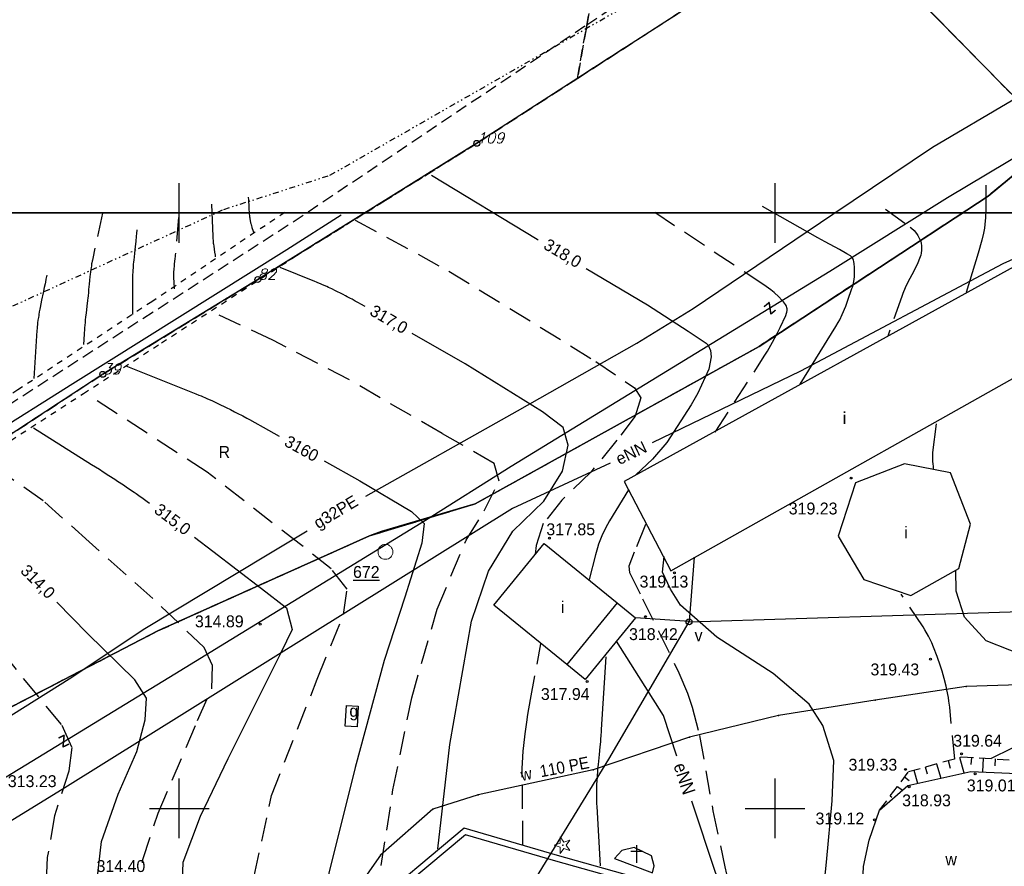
# Model space of a CAD drawing. Extents: x 4615668 to 9249187, y 5334101 to 10688993.
# Tile 43 of 120: x 4667471 to 4667554, y 5337014 to 5337085. Entities that reach past the tile are written whole.
import ezdxf
from ezdxf.enums import TextEntityAlignment as Align

# ---------------------------------------------------------------- set-up
doc = ezdxf.new("R2010")
doc.units = 0
doc.header["$MEASUREMENT"] = 0
for name, pattern in [('DIVIDE', [1.25, 0.5, -0.25, 0, -0.25, 0, -0.25]), ('DROGA', [1, 0.5, -0.5]), ('GEN7', [13.75, 9.75, -1.5, 1, -1.5]), ('KONTUR', [1.5, 1, -0.5]), ('SKARPA1', [1.5, 1, -0.5]), ('UZYTEK', [1.5, 1, -0.5]), ('WARSTWICA', [3, 2, -1])]:
    doc.linetypes.add(name, pattern=pattern)
for name, color, linetype in [('1', 7, 'Continuous'), ('10', 7, 'Continuous'), ('13', 7, 'Continuous'), ('14', 7, 'Continuous'), ('17', 7, 'Continuous'), ('2', 7, 'Continuous'), ('21', 7, 'Continuous'), ('22', 7, 'Continuous'), ('23', 7, 'Continuous'), ('24', 7, 'Continuous'), ('25', 7, 'Continuous'), ('27', 7, 'Continuous'), ('31', 7, 'Continuous'), ('36', 7, 'Continuous'), ('38', 7, 'Continuous'), ('45', 7, 'Continuous'), ('47', 7, 'Continuous'), ('48', 7, 'Continuous'), ('50', 7, 'Continuous'), ('51', 7, 'Continuous'), ('52', 7, 'Continuous'), ('57', 7, 'Continuous'), ('58', 7, 'Continuous'), ('60', 7, 'Continuous'), ('7', 4, 'GEN7'), ('9', 7, 'Continuous'), ('SZNPS_121', 7, 'Continuous'), ('SZZPZ_922', 7, 'Continuous')]:
    doc.layers.add(name, color=color, linetype=linetype)
doc.styles.add('ITALICT', font='ITALICT', dxfattribs={"height": 0.2})
doc.styles.add('txt', font='TXT', dxfattribs={"height": 0.2})

# ---------------------------------------------------------------- blocks, each defined once
blk = doc.blocks.new('202')
at = {"layer": '57', "color": 3, "linetype": 'Continuous'}
blk.add_circle((0, 0), 0.25, dxfattribs=at)
blk = doc.blocks.new('*M2220')
at = {"layer": '60', "color": 7, "linetype": 'Continuous'}
for p, q in [((250, 247.5), (250, 250)), ((300, 247.5), (300, 250)), ((250, 197.5), (250, 202.5)), ((300, 197.5), (300, 202.5)), ((247.5, 200), (252.5, 200)), ((297.5, 200), (302.5, 200))]:
    blk.add_line(p, q, dxfattribs=at)
blk.add_lwpolyline([(0, 0), (0, 250), (400, 250), (400, 0)], close=True, dxfattribs=at)
blk = doc.blocks.new('DI')
at = {"layer": 'SZZPZ_922', "color": 7, "linetype": 'Continuous', "lineweight": 13}
for p, q in [((-0.736, -0.001), (-0.227, 0.164)), ((-0.227, 0.699), (0.087, 0.267)), ((-0.227, 0.164), (-0.227, 0.699)), ((0.087, 0.267), (0.595, 0.431)), ((0.595, 0.431), (0.281, -0.001)), ((-0.227, -0.166), (-0.736, -0.001)), ((-0.227, -0.702), (-0.227, -0.166)), ((0.087, -0.268), (-0.227, -0.702)), ((0.595, -0.434), (0.087, -0.268)), ((0.281, -0.001), (0.595, -0.434))]:
    blk.add_line(p, q, dxfattribs=at)
blk.add_circle((0, 0), 0.0203, dxfattribs=at)
blk = doc.blocks.new('WYS')
at = {"layer": '52', "color": 67, "linetype": 'Continuous'}
blk.add_circle((0, 0), 0.08, dxfattribs=at)
blk = doc.blocks.new('PO')
at = {"layer": 'SZNPS_121', "color": 7, "linetype": 'Continuous', "lineweight": 13}
for radius in [0.625, 0.01]:
    blk.add_circle((0, 0), radius, dxfattribs=at)
blk = doc.blocks.new('ZSYT')
at = {"layer": '60', "color": 7, "linetype": 'Continuous', "style": 'txt', "width": 0.88}
blk.add_text('z', height=1.25, rotation=359.99999, dxfattribs=at).set_placement((-0.017, 0.188), align=Align.MIDDLE)
blk = doc.blocks.new('SLU')
at = {"layer": '22', "color": 1, "linetype": 'Continuous'}
blk.add_circle((0, 0), 0.25, dxfattribs=at)
blk = doc.blocks.new('*M2251')
at = {"layer": '60', "color": 7, "linetype": 'Continuous'}
for p, q in [((250, 0), (250, 2.5)), ((300, 0), (300, 2.5))]:
    blk.add_line(p, q, dxfattribs=at)
blk.add_lwpolyline([(0, 0), (0, 250), (400, 250), (400, 0)], close=True, dxfattribs=at)
blk = doc.blocks.new('*M2271')
at = {"layer": '25', "color": 165, "linetype": 'Continuous'}
blk.add_lwpolyline([(-30.215, 52.831), (-37.345, 52.461), (-43.545, 52.271), (-51.195, 51.111), (-59.295, 49.841), (-66.755, 48.011), (-74.855, 45.281), (-84.495, 43.171), (-88.305, 41.951), (-92.695, 38.091), (-97.615, 31.081), (-99.515, 27.641)], dxfattribs=at)
blk.add_lwpolyline([(-30.215, 52.831), (-37.345, 52.461), (-43.545, 52.271), (-51.195, 51.111), (-59.295, 49.841), (-66.755, 48.011), (-74.855, 45.281), (-84.495, 43.171), (-88.305, 41.951), (-92.695, 38.091), (-97.615, 31.081), (-99.515, 27.641)], dxfattribs=at)
for p in [(-43.545, 52.271), (-37.345, 52.461), (-30.215, 52.831), (-51.195, 51.111), (-59.295, 49.841), (-66.755, 48.011), (-74.855, 45.281), (-84.495, 43.171), (-88.305, 41.951), (-92.695, 38.091), (-97.615, 31.081), (-99.515, 27.641)]:
    blk.add_point(p, dxfattribs=at)

msp = doc.modelspace()

# ---------------------------------------------------------------- linework, layer by layer
at = {"layer": '1', "color": 2, "linetype": 'Continuous'}
msp.add_lwpolyline([(4667633.666, 5337057.64), (4667620.112, 5337058.12), (4667607.648, 5337057.1), (4667589.573, 5337058.77), (4667559.804, 5337073.245), (4667557.887, 5337075.286), (4667552.231, 5337070.586), (4667533.017, 5337057.983), (4667509.186, 5337044.755), (4667501.289, 5337042.437), (4667500.309, 5337042.072), (4667482.555, 5337034.088), (4667469.686, 5337027.413), (4667453.541, 5337016.985), (4667450.205, 5337013.171), (4667449.013, 5336992.791), (4667450.225, 5336977.657), (4667453.366, 5336972.931), (4667450.382, 5336976.284), (4667450.786, 5336974.805), (4667459.594, 5336942.567), (4667461.194, 5336930.303), (4667459.054, 5336917.249)], dxfattribs=at)
at = {"layer": '13', "color": 7, "linetype": 'Continuous'}
for points in [[(4667525.613, 5337039.14), (4667561.23, 5337059.179), (4667557.123, 5337066.158), (4667521.701, 5337046.627)], [(4667541.113, 5337046.523), (4667539.653, 5337042.03), (4667541.81, 5337038.403), (4667545.759, 5337037.071), (4667549.774, 5337039.334), (4667550.769, 5337043.062), (4667549.077, 5337047.355), (4667545.228, 5337048.121)], [(4667514.978, 5337041.425), (4667521.091, 5337036.45), (4667516.876, 5337031.271), (4667510.763, 5337036.246)], [(4667499.375, 5337027.766), (4667499.277, 5337026.036), (4667498.284, 5337026.093), (4667498.382, 5337027.823)], [(4667520.872, 5337014.965), (4667524.062, 5337013.766), (4667524.207, 5337014.347), (4667523.989, 5337015.184), (4667522.54, 5337015.911), (4667521.489, 5337015.656)]]:
    msp.add_lwpolyline(points, close=True, dxfattribs=at)
msp.add_lwpolyline([(4667521.091, 5337036.45), (4667522.645, 5337035.185), (4667518.43, 5337030.006), (4667516.876, 5337031.271)], dxfattribs=at)
at = {"layer": '17', "color": 97, "linetype": 'DROGA'}
for points in [[(4667420.919, 5337020.678), (4667431.251, 5337026.18), (4667439.84, 5337030.99), (4667448.256, 5337035.965), (4667456.836, 5337041.409), (4667465.177, 5337046.835), (4667476.323, 5337054.022), (4667482.861, 5337058.28), (4667494.151, 5337065.577), (4667509.324, 5337075.033)], [(4667493.212, 5337069.233), (4667482.053, 5337061.733), (4667470.807, 5337054.319), (4667458.746, 5337046.254), (4667453.277, 5337042.61), (4667448.745, 5337039.584), (4667439.164, 5337034.119), (4667431.574, 5337029.71), (4667422.649, 5337024.819)]]:
    msp.add_lwpolyline(points, dxfattribs=at)
at = {"layer": '2', "color": 5, "linetype": 'Continuous'}
for p, q in [((4667539.294, 5337094.373), (4667509.324, 5337075.033)), ((4667539.294, 5337094.373), (4667555.174, 5337078.173)), ((4667509.324, 5337075.033), (4667490.944, 5337063.593)), ((4667552.231, 5337070.586), (4667557.887, 5337075.286)), ((4667557.887, 5337075.286), (4667552.231, 5337070.586)), ((4667533.017, 5337057.983), (4667552.231, 5337070.586)), ((4667552.231, 5337070.586), (4667533.017, 5337057.983)), ((4667490.944, 5337063.593), (4667477.934, 5337055.633)), ((4667509.186, 5337044.755), (4667533.017, 5337057.983)), ((4667533.017, 5337057.983), (4667509.186, 5337044.755)), ((4667477.934, 5337055.633), (4667465.724, 5337047.653)), ((4667500.309, 5337042.072), (4667509.186, 5337044.755)), ((4667509.186, 5337044.755), (4667500.309, 5337042.072)), ((4667482.555, 5337034.088), (4667500.309, 5337042.072)), ((4667500.309, 5337042.072), (4667482.555, 5337034.088)), ((4667469.686, 5337027.413), (4667482.555, 5337034.088)), ((4667482.555, 5337034.088), (4667469.686, 5337027.413))]:
    msp.add_line(p, q, dxfattribs=at)
at = {"layer": '21', "color": 1, "linetype": 'Continuous'}
for points in [[(4667594.246, 5337051.968), (4667590.582, 5337052.191), (4667582.399, 5337055.224), (4667559.001, 5337067.413), (4667553.462, 5337064.913), (4667536.497, 5337055.885), (4667524.039, 5337049.875)], [(4667520.526, 5337048.18), (4667520.095, 5337047.972), (4667512.306, 5337044.375), (4667474.759, 5337020.913), (4667456.603, 5337009.732), (4667459.797, 5336983.273), (4667460.958, 5336973.065), (4667450.617, 5336970.482)], [(4667526.122, 5337023.577), (4667524.994, 5337026.973), (4667521.049, 5337033.224)], [(4667539.905, 5336989.761), (4667533.984, 5336999.583), (4667535.864, 5337009.693), (4667530.664, 5337011.943), (4667529.394, 5337013.723), (4667527.382, 5337019.781)]]:
    msp.add_lwpolyline(points, dxfattribs=at)
at = {"layer": '23', "color": 40, "linetype": 'Continuous'}
for q in [(4667527.594, 5337040.283), (4667522.645, 5337035.185)]:
    msp.add_line((4667527.184, 5337034.863), q, dxfattribs=at)
msp.add_lwpolyline([(4667510.875, 5337007.624), (4667514.031, 5337012.891), (4667520.391, 5337023.306), (4667527.132, 5337034.851), (4667572.04, 5337036.247), (4667609.174, 5337037.248)], dxfattribs=at)
at = {"layer": '27', "color": 17, "linetype": 'Continuous'}
msp.add_lwpolyline([(4667442.778, 5337034.458), (4667449.445, 5337038.562), (4667461.022, 5337045.797), (4667475.416, 5337054.861), (4667493.395, 5337066.127), (4667497.951, 5337069.018)], dxfattribs=at)
at = {"layer": '31', "color": 2, "linetype": 'Continuous'}
for points in [[(4667500.022, 5337045.41), (4667512.751, 5337052.566), (4667522.75, 5337058.244), (4667527.473, 5337061.17), (4667539.189, 5337069.085), (4667547.558, 5337074.703), (4667554.314, 5337078.677), (4667557.209, 5337074.958), (4667568.011, 5337068.963)], [(4667436.024, 5336978.663), (4667443.68, 5336981.792), (4667445.738, 5337011.626), (4667455.095, 5337017.474), (4667465.302, 5337023.908), (4667475.329, 5337030.192), (4667481.333, 5337034.211), (4667491.867, 5337040.558), (4667495.099, 5337042.489)]]:
    msp.add_lwpolyline(points, dxfattribs=at)
at = {"layer": '38', "color": 97, "linetype": 'Continuous'}
msp.add_lwpolyline([(4667441.134, 5336816.365), (4667437.454, 5336819.38), (4667445.882, 5336838.201), (4667452.052, 5336861.21), (4667457.772, 5336884.339), (4667459.355, 5336890.248), (4667462.285, 5336909.444), (4667460.893, 5336930.707), (4667459.161, 5336948.272), (4667458.881, 5336955.335), (4667455.616, 5336969.993), (4667449.594, 5337001.266), (4667450.457, 5337010.02), (4667483.97, 5337030.488), (4667505.008, 5337043.38), (4667512.2, 5337047.931), (4667538.938, 5337064.283), (4667548.813, 5337070.486), (4667555.482, 5337074.448), (4667563.84, 5337069.197)], dxfattribs=at)
at = {"layer": '45', "color": 219, "linetype": 'Continuous'}
for points in [[(4667545.498, 5337021.113), (4667550.776, 5337022.285), (4667556.616, 5337022.024), (4667558.778, 5337020.506), (4667558.086, 5337016.991), (4667554.28, 5337009.355), (4667549.651, 5337006.664), (4667547.661, 5337006.144), (4667546.124, 5337006.543), (4667545.106, 5337007.021), (4667544.893, 5337007.098), (4667542.816, 5337009.485), (4667541.691, 5337012.435), (4667541.778, 5337014.301), (4667542.254, 5337016.514), (4667543.119, 5337019.03), (4667545.498, 5337021.113)], [(4667542.569, 5337010.14), (4667538.214, 5337009.016), (4667516.104, 5337015.226), (4667508.251, 5337017.514), (4667499.801, 5337010.418), (4667490.326, 5336993.472), (4667487.531, 5336979.129), (4667484.021, 5336950.016), (4667482.783, 5336932.814), (4667480.913, 5336914.565), (4667479.619, 5336900.131)], [(4667542.693, 5337009.656), (4667538.208, 5337008.498), (4667515.966, 5337014.746), (4667508.367, 5337016.96), (4667500.193, 5337010.094), (4667490.802, 5336993.298), (4667488.025, 5336979.051), (4667484.519, 5336949.968), (4667483.281, 5336932.77), (4667481.411, 5336914.517), (4667480.117, 5336900.087)]]:
    msp.add_lwpolyline(points, dxfattribs=at)
at = {"layer": '48', "color": 7, "linetype": 'Continuous'}
for p, q in [((4667522.757, 5337014.601), (4667522.757, 5337016.101)), ((4667522.257, 5337015.601), (4667522.757, 5337015.601)), ((4667522.757, 5337015.601), (4667523.257, 5337015.601))]:
    msp.add_line(p, q, dxfattribs=at)
at = {"layer": '50', "color": 216, "linetype": 'Continuous'}
for points in [[(4667505.525, 5337072.354), (4667514.386, 5337066.996), (4667514.479, 5337066.94)], [(4667487.062, 5337069.936), (4667487.165, 5337067.203), (4667487.168, 5337067.139), (4667487.176, 5337067.013), (4667487.186, 5337066.886), (4667487.194, 5337066.802), (4667487.213, 5337066.634), (4667487.224, 5337066.55), (4667487.246, 5337066.382), (4667487.32, 5337065.879), (4667487.355, 5337065.628), (4667487.371, 5337065.502)], [(4667536.467, 5337054.812), (4667539.464, 5337059.648), (4667539.658, 5337059.978), (4667539.778, 5337060.202), (4667539.999, 5337060.661), (4667540.293, 5337061.368), (4667540.472, 5337061.849), (4667540.81, 5337062.828), (4667540.87, 5337063.021), (4667540.958, 5337063.416), (4667541.01, 5337063.816), (4667541.027, 5337064.083), (4667541.027, 5337064.614), (4667541.004, 5337064.929), (4667540.975, 5337065.09), (4667540.929, 5337065.244), (4667540.899, 5337065.316), (4667540.819, 5337065.446), (4667540.77, 5337065.502), (4667540.68, 5337065.573), (4667540.377, 5337065.758), (4667539.77, 5337066.106), (4667538.551, 5337066.763), (4667537.944, 5337067.098), (4667533.303, 5337069.739)], [(4667480.79, 5337067.771), (4667480.762, 5337067.446), (4667480.741, 5337067.23), (4667480.697, 5337066.797), (4667480.65, 5337066.365), (4667480.587, 5337065.788), (4667480.558, 5337065.5), (4667480.529, 5337065.211), (4667480.516, 5337065.067), (4667480.498, 5337064.851), (4667480.476, 5337064.562), (4667480.466, 5337064.418), (4667480.454, 5337064.201), (4667480.444, 5337063.984), (4667480.44, 5337063.876), (4667480.434, 5337063.659), (4667480.432, 5337063.55), (4667480.431, 5337063.388), (4667480.431, 5337060.655)], [(4667499.943, 5337061.327), (4667499.582, 5337061.531), (4667499.401, 5337061.632), (4667499.129, 5337061.783), (4667498.856, 5337061.932), (4667498.719, 5337062.006), (4667498.444, 5337062.153), (4667498.307, 5337062.225), (4667498.099, 5337062.333), (4667497.822, 5337062.475), (4667497.683, 5337062.545), (4667497.474, 5337062.648), (4667497.159, 5337062.801), (4667496.878, 5337062.933), (4667496.736, 5337062.998), (4667496.524, 5337063.094), (4667496.31, 5337063.188), (4667496.203, 5337063.235), (4667495.989, 5337063.326), (4667495.881, 5337063.37), (4667495.719, 5337063.437), (4667492.809, 5337064.613)], [(4667518.515, 5337064.532), (4667523.638, 5337061.463), (4667527.054, 5337059.249), (4667528.562, 5337058.244), (4667528.737, 5337058.076), (4667528.945, 5337057.634), (4667528.999, 5337057.106), (4667528.791, 5337056.069), (4667527.883, 5337054.043), (4667527.314, 5337053.063), (4667525.282, 5337049.896), (4667524.063, 5337048.504), (4667522.673, 5337047.197)], [(4667506.063, 5337015.787), (4667507.062, 5337024.544), (4667508.886, 5337034.913), (4667510.307, 5337039.105), (4667512.348, 5337042.459), (4667514.954, 5337044.986), (4667516.518, 5337047.513), (4667516.996, 5337049.691), (4667516.562, 5337051.173), (4667514.824, 5337052.48), (4667508.359, 5337056.509), (4667503.886, 5337059.058)], [(4667479.877, 5337056.352), (4667485.741, 5337053.999), (4667486.01, 5337053.889), (4667486.189, 5337053.815), (4667486.308, 5337053.764), (4667486.545, 5337053.663), (4667486.723, 5337053.585), (4667487.076, 5337053.427), (4667487.428, 5337053.264), (4667487.661, 5337053.154), (4667487.817, 5337053.08), (4667488.126, 5337052.93), (4667488.3, 5337052.844), (4667488.647, 5337052.671), (4667488.992, 5337052.494), (4667489.222, 5337052.376), (4667489.68, 5337052.135), (4667490.022, 5337051.952), (4667490.249, 5337051.829), (4667490.704, 5337051.582), (4667491.383, 5337051.207), (4667491.835, 5337050.955), (4667492.737, 5337050.451)], [(4667496.52, 5337048.356), (4667499.51, 5337046.68), (4667503.854, 5337044.11), (4667504.896, 5337043.108), (4667504.722, 5337041.452), (4667503.289, 5337036.921), (4667501.551, 5337031.588), (4667499.118, 5337022.613), (4667496.903, 5337013.748), (4667495.687, 5337007.953), (4667494.865, 5337001.657)], [(4667522.065, 5337045.934), (4667520.458, 5337043.32), (4667520.285, 5337043.026), (4667520.176, 5337042.826), (4667519.971, 5337042.419), (4667519.876, 5337042.211), (4667519.7, 5337041.79), (4667519.543, 5337041.361), (4667519.449, 5337041.072), (4667519.285, 5337040.488), (4667518.767, 5337038.41)], [(4667538.115, 5337009.227), (4667538.68, 5337014.673), (4667539.158, 5337019.814), (4667539.288, 5337023.212), (4667538.377, 5337026.143), (4667537.204, 5337027.929), (4667534.207, 5337030.5), (4667529.473, 5337033.55), (4667526.432, 5337036.251), (4667525.566, 5337037.584), (4667524.914, 5337039.021), (4667525.045, 5337040.328)], [(4667485.973, 5336966.827), (4667483.454, 5336970.467), (4667481.533, 5336973.807), (4667480.038, 5336977.79), (4667479.355, 5336981.686), (4667478.925, 5336985.182), (4667478.497, 5336991.759), (4667477.985, 5336997.969), (4667477.601, 5337005.394), (4667477.302, 5337011.732), (4667477.815, 5337016.4), (4667479.222, 5337020.367), (4667480.802, 5337023.964), (4667481.485, 5337026.619), (4667481.613, 5337028.441), (4667480.631, 5337029.982), (4667476.66, 5337033.879), (4667474.076, 5337036.506)], [(4667520.163, 5337031.896), (4667519.772, 5337025.796), (4667519.762, 5337025.636), (4667519.738, 5337025.317), (4667519.711, 5337024.997), (4667519.693, 5337024.785), (4667519.653, 5337024.359), (4667519.589, 5337023.72), (4667519.533, 5337023.152), (4667519.506, 5337022.868), (4667519.467, 5337022.443), (4667519.443, 5337022.159), (4667519.432, 5337022.017), (4667519.417, 5337021.804), (4667519.396, 5337021.484), (4667519.381, 5337021.2), (4667519.375, 5337021.059), (4667519.367, 5337020.846), (4667519.362, 5337020.633), (4667519.36, 5337020.526), (4667519.358, 5337020.313), (4667519.358, 5337020.207), (4667519.359, 5337020.047), (4667519.363, 5337019.834), (4667519.367, 5337019.728), (4667519.373, 5337019.568), (4667519.385, 5337019.329), (4667519.689, 5337014.362)]]:
    msp.add_lwpolyline(points, dxfattribs=at)
at = {"layer": '50', "color": 7, "linetype": 'Continuous'}
for points in [[(4667552.054, 5337071.526), (4667552.042, 5337071.225), (4667552.035, 5337070.622), (4667552.038, 5337069.415), (4667552.02, 5337068.814), (4667551.969, 5337068.215), (4667551.926, 5337067.918), (4667551.836, 5337067.474), (4667551.695, 5337066.913), (4667551.388, 5337065.803), (4667550.403, 5337062.507)], [(4667473.233, 5337063.955), (4667473.213, 5337063.84), (4667473.17, 5337063.611), (4667473.125, 5337063.383), (4667473.094, 5337063.23), (4667473.03, 5337062.926), (4667472.933, 5337062.469), (4667472.803, 5337061.861), (4667472.739, 5337061.556), (4667472.679, 5337061.252), (4667472.65, 5337061.099), (4667472.608, 5337060.87), (4667472.573, 5337060.666), (4667472.556, 5337060.564), (4667472.532, 5337060.411), (4667472.499, 5337060.181), (4667472.47, 5337059.95), (4667472.457, 5337059.835), (4667472.434, 5337059.604), (4667472.424, 5337059.488), (4667472.411, 5337059.314), (4667472.154, 5337055.292)], [(4667547.652, 5337047.635), (4667547.65, 5337047.688), (4667547.645, 5337047.795), (4667547.638, 5337047.901), (4667547.621, 5337048.115), (4667547.606, 5337048.305), (4667547.599, 5337048.399), (4667547.592, 5337048.542), (4667547.589, 5337048.636), (4667547.588, 5337048.684), (4667547.588, 5337048.755), (4667547.59, 5337048.849), (4667547.592, 5337048.896), (4667547.597, 5337048.967), (4667547.604, 5337049.037), (4667547.608, 5337049.073), (4667547.912, 5337051.469)], [(4667472.132, 5337051.151), (4667477, 5337048.067), (4667477.649, 5337047.655), (4667477.972, 5337047.448), (4667478.457, 5337047.136), (4667478.94, 5337046.822), (4667479.181, 5337046.664), (4667479.662, 5337046.346), (4667479.901, 5337046.186), (4667480.259, 5337045.943), (4667480.575, 5337045.726), (4667480.733, 5337045.617), (4667480.969, 5337045.452), (4667481.322, 5337045.202), (4667481.673, 5337044.95), (4667481.847, 5337044.823)], [(4667485.635, 5337041.958), (4667487.161, 5337040.787), (4667491.257, 5337037.639), (4667493.349, 5337036.012), (4667493.818, 5337034.213), (4667492.879, 5337032.243), (4667488.443, 5337023.351), (4667486.095, 5337018.512), (4667484.651, 5337014.641), (4667484.566, 5337012.329), (4667485.377, 5337007.575), (4667486.486, 5336999.072), (4667486.998, 5336990.311), (4667487.638, 5336984.958), (4667488.023, 5336982.731)], [(4667552.513, 5337023.404), (4667555.944, 5337025.092), (4667560.983, 5337026.453), (4667563.806, 5337027.15), (4667564.979, 5337027.804), (4667565.327, 5337028.98), (4667564.501, 5337029.459), (4667561.2, 5337030.331), (4667556.031, 5337031.681), (4667552.079, 5337033.25), (4667550.254, 5337035.254), (4667549.559, 5337037.432), (4667549.516, 5337039.175)]]:
    msp.add_lwpolyline(points, dxfattribs=at)
at = {"layer": '50', "color": 245, "linetype": 'WARSTWICA'}
for points in [[(4667490.147, 5337070.503), (4667490.162, 5337070.285), (4667490.171, 5337070.14), (4667490.185, 5337069.849), (4667490.198, 5337069.59), (4667490.205, 5337069.461), (4667490.218, 5337069.267), (4667490.234, 5337069.074), (4667490.243, 5337068.977), (4667490.257, 5337068.849), (4667490.265, 5337068.784), (4667490.278, 5337068.688), (4667490.301, 5337068.544), (4667490.308, 5337068.504), (4667490.324, 5337068.426), (4667490.343, 5337068.348), (4667490.356, 5337068.297), (4667490.385, 5337068.195), (4667490.409, 5337068.119), (4667490.458, 5337067.967), (4667490.561, 5337067.665), (4667490.594, 5337067.563), (4667490.609, 5337067.513)], [(4667529.339, 5337050.782), (4667533.497, 5337057.235), (4667533.72, 5337057.591), (4667534.141, 5337058.321), (4667534.534, 5337059.068), (4667534.783, 5337059.571), (4667535.262, 5337060.58), (4667535.327, 5337060.756), (4667535.349, 5337060.851), (4667535.368, 5337060.996), (4667535.365, 5337061.143), (4667535.356, 5337061.215), (4667535.318, 5337061.353), (4667535.289, 5337061.418), (4667535.231, 5337061.509), (4667535.055, 5337061.728), (4667534.934, 5337061.868), (4667534.682, 5337062.132), (4667534.283, 5337062.496), (4667534.004, 5337062.72), (4667533.813, 5337062.863), (4667533.419, 5337063.137), (4667523.541, 5337069.694)], [(4667477.912, 5337069.163), (4667477.089, 5337065.347), (4667477.064, 5337065.226), (4667477.048, 5337065.146), (4667477.018, 5337064.984), (4667477.003, 5337064.904), (4667476.976, 5337064.742), (4667476.951, 5337064.58), (4667476.935, 5337064.471), (4667476.906, 5337064.254), (4667476.876, 5337064.01), (4667476.857, 5337063.847), (4667476.822, 5337063.52), (4667476.79, 5337063.192), (4667476.749, 5337062.755), (4667476.728, 5337062.537), (4667476.696, 5337062.21), (4667476.678, 5337062.047), (4667476.653, 5337061.821), (4667476.602, 5337061.371), (4667476.533, 5337060.771), (4667476.499, 5337060.471), (4667476.467, 5337060.17), (4667476.452, 5337060.02), (4667476.424, 5337059.72), (4667476.41, 5337059.569), (4667476.392, 5337059.344), (4667476.376, 5337059.118), (4667476.369, 5337059.005), (4667476.318, 5337058.128)], [(4667484.286, 5337068.802), (4667484.029, 5337065.811), (4667484.015, 5337065.654), (4667484.004, 5337065.55), (4667483.982, 5337065.341), (4667483.935, 5337064.924), (4667483.913, 5337064.715), (4667483.895, 5337064.506), (4667483.887, 5337064.402), (4667483.879, 5337064.263), (4667483.875, 5337064.193), (4667483.872, 5337064.088), (4667483.87, 5337063.932), (4667483.871, 5337063.827), (4667483.872, 5337063.775), (4667483.875, 5337063.697), (4667483.891, 5337063.404), (4667483.926, 5337062.82)], [(4667543.61, 5337069.5), (4667545.689, 5337068.005), (4667545.807, 5337067.913), (4667546.024, 5337067.706), (4667546.214, 5337067.471), (4667546.326, 5337067.303), (4667546.394, 5337067.186), (4667546.513, 5337066.943), (4667546.576, 5337066.774), (4667546.607, 5337066.657), (4667546.646, 5337066.418), (4667546.654, 5337066.296), (4667546.649, 5337066.052), (4667546.618, 5337065.809), (4667546.583, 5337065.651), (4667546.484, 5337065.35), (4667546.33, 5337064.994), (4667545.987, 5337064.296), (4667545.506, 5337063.371), (4667545.279, 5337062.902), (4667545.074, 5337062.425), (4667544.983, 5337062.182), (4667543.806, 5337058.837)], [(4667499.122, 5337068.581), (4667506.975, 5337064.307), (4667519.309, 5337056.721), (4667522.566, 5337054.493), (4667523.083, 5337053.668), (4667522.627, 5337052.111), (4667521.074, 5337050.096), (4667518.883, 5337047.41), (4667516.457, 5337045.078), (4667514.905, 5337043.093), (4667514.296, 5337041.261), (4667514.235, 5337040.529)], [(4667500.853, 5337011.418), (4667502.284, 5337020.729), (4667503.866, 5337028.464), (4667505.997, 5337035.913), (4667508.428, 5337041.715), (4667509.95, 5337044.158), (4667511.198, 5337046.661), (4667510.772, 5337048.157), (4667506.419, 5337050.661), (4667498.64, 5337055.161), (4667492.217, 5337058.489), (4667487.073, 5337060.901)], [(4667490.766, 5336994.332), (4667490.34, 5337005.802), (4667490.644, 5337013.489), (4667492.104, 5337020.261), (4667495.932, 5337030.047), (4667498.13, 5337035.451), (4667498.434, 5337037.587), (4667497.096, 5337039.295), (4667494.533, 5337041.334), (4667486.695, 5337047.409), (4667476.658, 5337053.937)], [(4667486.898, 5336975.095), (4667484.645, 5336979.652), (4667483.019, 5336985.506), (4667482.465, 5336989.71), (4667482.317, 5336995.12), (4667482.243, 5337000.011), (4667481.542, 5337006.317), (4667481.21, 5337011.615), (4667481.284, 5337014.876), (4667482.575, 5337018.786), (4667485.896, 5337026.549), (4667487.078, 5337029.216), (4667487.152, 5337031.18), (4667486.45, 5337032.699), (4667482.128, 5337036.812), (4667476.789, 5337041.563), (4667472.947, 5337045.009), (4667467.923, 5337048.492)], [(4667460.049, 5337043.445), (4667465.656, 5337037.093), (4667471.262, 5337030.094), (4667474.489, 5337026.17), (4667475.336, 5337024.309), (4667475.096, 5337022.306), (4667473.886, 5337018.544), (4667473.281, 5337015.065), (4667473.04, 5337009.222), (4667472.354, 5337001.374), (4667471.266, 5336995.289), (4667471.186, 5336988.897), (4667471.307, 5336982.788), (4667473.123, 5336977.116), (4667476.712, 5336971.371), (4667480.887, 5336965.927), (4667485.042, 5336960.911)], [(4667523.486, 5337043.01), (4667522.542, 5337040.689), (4667522.089, 5337039.536), (4667522.146, 5337038.98), (4667523.242, 5337036.781), (4667524.581, 5337034.064), (4667526.282, 5337030.575), (4667527.006, 5337028.867), (4667527.403, 5337027.694), (4667528.017, 5337025.294), (4667529.143, 5337018.974), (4667530.146, 5337014.288), (4667530.877, 5337011.052)], [(4667549.44, 5337023.326), (4667549.008, 5337027.694), (4667548.95, 5337028.176), (4667548.901, 5337028.496), (4667548.78, 5337029.132), (4667548.709, 5337029.448), (4667548.548, 5337030.076), (4667548.365, 5337030.701), (4667548.233, 5337031.116), (4667547.949, 5337031.943), (4667547.658, 5337032.709), (4667547.498, 5337033.085), (4667547.234, 5337033.635), (4667546.936, 5337034.165), (4667546.772, 5337034.422), (4667544.928, 5337037.177)], [(4667513.2, 5337016.143), (4667513.139, 5337021.792), (4667513.144, 5337022.523), (4667513.161, 5337023.01), (4667513.223, 5337023.984), (4667513.267, 5337024.47), (4667513.378, 5337025.441), (4667513.515, 5337026.41), (4667513.617, 5337027.054), (4667513.84, 5337028.337), (4667514.692, 5337033.009)]]:
    msp.add_lwpolyline(points, dxfattribs=at)
at = {"layer": '51', "color": 3, "linetype": 'Continuous'}
for p, q in [((4667549.84, 5337023.47), (4667550.208, 5337022.159)), ((4667550.832, 5337023.462), (4667550.795, 5337022.872)), ((4667551.83, 5337023.4), (4667551.758, 5337022.241)), ((4667552.828, 5337023.338), (4667552.793, 5337022.767)), ((4667546.952, 5337022.658), (4667547.113, 5337022.083)), ((4667547.914, 5337022.928), (4667548.253, 5337021.725)), ((4667548.877, 5337023.199), (4667549.054, 5337022.57)), ((4667545.226, 5337021.825), (4667545.621, 5337021.527)), ((4667545.989, 5337022.387), (4667546.297, 5337021.291)), ((4667544.624, 5337021.026), (4667545.04, 5337020.712)), ((4667544.022, 5337020.228), (4667544.147, 5337020.134)), ((4667543.42, 5337019.429), (4667543.503, 5337019.366))]:
    msp.add_line(p, q, dxfattribs=at)
at = {"layer": '51', "color": 3, "linetype": 'SKARPA1'}
msp.add_lwpolyline([(4667543.119, 5337019.03), (4667545.558, 5337022.266), (4667549.997, 5337023.514), (4667557.34, 5337023.057), (4667561.323, 5337020.685), (4667561.489, 5337016.815), (4667557.589, 5337011.114), (4667556.013, 5337008.825), (4667553.897, 5337007.66), (4667550.122, 5337005.829), (4667547.84, 5337005.122), (4667546.158, 5337006.25)], dxfattribs=at)
at = {"layer": '58', "color": 1, "linetype": 'DIVIDE'}
msp.add_lwpolyline([(4667635.137, 5336746.721), (4667611.843, 5336742.108), (4667572.576, 5336734.943), (4667555.516, 5336727.548), (4667529.346, 5336729.507), (4667481.63, 5336725.352), (4667448.37, 5336732.25), (4667359.933, 5336775.782), (4667398.242, 5336813.115), (4667410.692, 5336837.43), (4667415.945, 5336849.466), (4667426.645, 5336898.239), (4667430.673, 5336928.904), (4667430.292, 5336935.266), (4667430.112, 5336936.646), (4667421.191, 5336969.296), (4667419.203, 5336988.852), (4667420.331, 5337018.354), (4667429.2, 5337035.929), (4667439.352, 5337043.587), (4667466.433, 5337059.566), (4667488.096, 5337069.486), (4667497.001, 5337072.349), (4667534.178, 5337093.662)], dxfattribs=at)
at = {"layer": '60', "color": 7, "linetype": 'Continuous'}
for p, q in [((4667484.354, 5337069.183), (4667484.354, 5337071.683)), ((4667534.354, 5337069.183), (4667534.354, 5337071.683))]:
    msp.add_line(p, q, dxfattribs=at)
at = {"layer": '7', "color": 245, "linetype": 'KONTUR'}
for p, q in [((4667536.847, 5337189.369), (4667518.519, 5337084.745)), ((4667518.519, 5337084.745), (4667536.847, 5337189.369)), ((4667517.772, 5337080.485), (4667539.294, 5337094.373)), ((4667539.294, 5337094.373), (4667517.772, 5337080.485)), ((4667539.294, 5337094.373), (4667555.174, 5337078.173)), ((4667555.174, 5337078.173), (4667539.294, 5337094.373)), ((4667518.519, 5337084.745), (4667517.772, 5337080.485)), ((4667517.772, 5337080.485), (4667518.519, 5337084.745)), ((4667509.324, 5337075.033), (4667517.772, 5337080.485)), ((4667517.772, 5337080.485), (4667509.324, 5337075.033)), ((4667490.944, 5337063.593), (4667509.324, 5337075.033)), ((4667509.324, 5337075.033), (4667490.944, 5337063.593)), ((4667552.231, 5337070.586), (4667557.887, 5337075.286)), ((4667557.887, 5337075.286), (4667552.231, 5337070.586)), ((4667533.017, 5337057.983), (4667552.231, 5337070.586)), ((4667552.231, 5337070.586), (4667533.017, 5337057.983)), ((4667477.934, 5337055.633), (4667490.944, 5337063.593)), ((4667490.944, 5337063.593), (4667477.934, 5337055.633)), ((4667509.186, 5337044.755), (4667533.017, 5337057.983)), ((4667533.017, 5337057.983), (4667509.186, 5337044.755)), ((4667465.724, 5337047.653), (4667477.934, 5337055.633)), ((4667477.934, 5337055.633), (4667465.724, 5337047.653)), ((4667500.309, 5337042.072), (4667509.186, 5337044.755)), ((4667509.186, 5337044.755), (4667500.309, 5337042.072)), ((4667482.555, 5337034.088), (4667500.309, 5337042.072)), ((4667500.309, 5337042.072), (4667482.555, 5337034.088)), ((4667469.686, 5337027.413), (4667482.555, 5337034.088)), ((4667482.555, 5337034.088), (4667469.686, 5337027.413))]:
    msp.add_line(p, q, dxfattribs=at)
at = {"layer": '9', "color": 3, "linetype": 'UZYTEK'}
for p, q in [((4667539.294, 5337094.373), (4667517.772, 5337080.485)), ((4667518.562, 5337084.993), (4667528.782, 5337091.856)), ((4667493.914, 5337068.439), (4667518.562, 5337084.993)), ((4667518.519, 5337084.745), (4667517.772, 5337080.485)), ((4667517.772, 5337080.485), (4667518.519, 5337084.745)), ((4667518.562, 5337084.993), (4667518.519, 5337084.745)), ((4667518.519, 5337084.745), (4667518.562, 5337084.993)), ((4667517.772, 5337080.485), (4667509.324, 5337075.033)), ((4667509.324, 5337075.033), (4667490.944, 5337063.593)), ((4667464.911, 5337049.779), (4667493.914, 5337068.439)), ((4667490.944, 5337063.593), (4667477.934, 5337055.633)), ((4667477.934, 5337055.633), (4667465.724, 5337047.653))]:
    msp.add_line(p, q, dxfattribs=at)

# ---------------------------------------------------------------- block references
at = {"layer": '24', "color": 40, "linetype": 'Continuous'}
msp.add_blockref('SLU', (4667527.132, 5337034.851), dxfattribs=at)
at = {"layer": '25', "color": 165, "linetype": 'Continuous'}
msp.add_blockref('*M2271', (4667593.939, 5336977.152), dxfattribs=at)
at = {"layer": '36', "color": 137, "linetype": 'Continuous'}
msp.add_blockref('PO', (4667501.659, 5337040.726), dxfattribs=at)
at = {"layer": '47', "color": 3, "linetype": 'Continuous'}
msp.add_blockref('DI', (4667516.544, 5337016.092), dxfattribs=at)
at = {"layer": '52', "color": 67, "linetype": 'Continuous'}
for p in [(4667540.728, 5337046.925), (4667515.412, 5337041.866), (4667525.903, 5337038.973), (4667523.479, 5337035.284), (4667491.149, 5337034.644), (4667547.407, 5337031.709), (4667518.588, 5337029.834), (4667550.011, 5337023.764), (4667545.291, 5337022.458), (4667551.15, 5337022.077), (4667545.617, 5337020.989), (4667542.687, 5337018.214)]:
    msp.add_blockref('WYS', p, dxfattribs=at)
at = {"layer": '57', "color": 3, "linetype": 'Continuous'}
for p in [(4667509.324, 5337075.033), (4667490.944, 5337063.593), (4667477.934, 5337055.633)]:
    msp.add_blockref('202', p, dxfattribs=at)
at = {"layer": '60', "color": 7, "linetype": 'Continuous'}
for name, p in [('*M2251', (4667234.354, 5337069.183)), ('*M2220', (4667234.354, 5336819.183))]:
    msp.add_blockref(name, p, dxfattribs=at)
for p, xscale, yscale, rotation in [((4667533.879, 5337061.195), 1.00000064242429, 1.00000064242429, 219.4323956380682), ((4667474.694, 5337024.808), 0.9999992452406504, 0.9999992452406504, 25.74017190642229)]:
    msp.add_blockref('ZSYT', p, dxfattribs=dict(at, xscale=xscale, yscale=yscale, rotation=rotation))

# ---------------------------------------------------------------- texts
at = {"layer": '10', "color": 125, "linetype": 'Continuous', "style": 'txt'}
msp.add_text('R', height=1, dxfattribs=at).set_placement((4667488.134, 5337049.113), align=Align.MIDDLE)
at = {"layer": '14', "color": 7, "linetype": 'Continuous', "style": 'txt'}
for s, p in [('i', (4667540.183, 5337051.991)), ('i', (4667545.354, 5337042.38)), ('i', (4667516.537, 5337036.107)), ('g', (4667499.005, 5337027.221))]:
    msp.add_text(s, height=1, dxfattribs=at).set_placement(p, align=Align.MIDDLE)
at = {"layer": '21', "color": 1, "linetype": 'Continuous', "style": 'txt'}
msp.add_text('eNN', height=1, rotation=25.75458, dxfattribs=at).set_placement((4667522.283, 5337049.027), align=Align.MIDDLE)
at = {"layer": '21', "color": 1, "linetype": 'Continuous', "style": 'txt', "width": 0.909091}
msp.add_text('eNN', height=1.1, rotation=288.37006, dxfattribs=at).set_placement((4667526.752, 5337021.679), align=Align.MIDDLE)
at = {"layer": '24', "color": 40, "linetype": 'Continuous', "style": 'txt'}
msp.add_text('v', height=1, dxfattribs=at).set_placement((4667527.938, 5337033.723), align=Align.MIDDLE)
at = {"layer": '25', "color": 165, "linetype": 'Continuous', "style": 'txt', "width": 0.955}
msp.add_text('w  110 PE', height=1, rotation=10.8082, dxfattribs=at).set_placement((4667513.107, 5337021.482))
at = {"layer": '31', "color": 2, "linetype": 'Continuous', "style": 'txt'}
msp.add_text('g32PE', height=1, rotation=30.85384, dxfattribs=at).set_placement((4667497.556, 5337043.956), align=Align.MIDDLE)
at = {"layer": '36', "color": 62, "linetype": 'Continuous', "style": 'txt'}
msp.add_text('%%U672', height=1, dxfattribs=at).set_placement((4667498.936, 5337038.538))
at = {"layer": '50', "color": 6, "linetype": 'Continuous', "style": 'txt'}
for s, rotation, p in [('318,0', 329.22238, (4667516.495, 5337065.732)), ('317,0', 329.77774, (4667501.911, 5337060.187)), ('3160', 331.15362, (4667494.63, 5337049.405)), ('315,0', 322.83706, (4667483.747, 5337043.398)), ('314,0', 315.10809, (4667472.435, 5337038.168))]:
    msp.add_text(s, height=1, rotation=rotation, dxfattribs=at).set_placement(p, align=Align.MIDDLE)
at = {"layer": '52', "color": 67, "linetype": 'Continuous', "style": 'txt'}
for s, p in [('319.23', (4667535.503, 5337043.865)), ('317.85', (4667515.161, 5337042.118)), ('319.13', (4667522.985, 5337037.729)), ('314.89', (4667485.668, 5337034.387)), ('318.42', (4667522.099, 5337033.314)), ('319.43', (4667542.361, 5337030.349)), ('317.94', (4667514.701, 5337028.283)), ('319.64', (4667549.306, 5337024.363)), ('319.33', (4667540.517, 5337022.35)), ('313.23', (4667469.968, 5337020.967)), ('319.01', (4667550.445, 5337020.608)), ('318.93', (4667545.02, 5337019.357)), ('319.12', (4667537.75, 5337017.833)), ('314.40', (4667477.413, 5337013.838))]:
    msp.add_text(s, height=1, dxfattribs=at).set_placement(p)
at = {"layer": '57', "color": 3, "linetype": 'Continuous', "style": 'ITALICT'}
for s, p in [('109', (4667509.324, 5337075.033)), ('82', (4667490.944, 5337063.593)), ('39', (4667477.934, 5337055.633))]:
    msp.add_text(s, height=0.9, dxfattribs=at).set_placement(p)
at = {"layer": '9', "color": 3, "linetype": 'Continuous', "style": 'txt'}
msp.add_text('w', height=1, dxfattribs=at).set_placement((4667549.132, 5337014.908), align=Align.MIDDLE)

doc.saveas('drawing.dxf')
